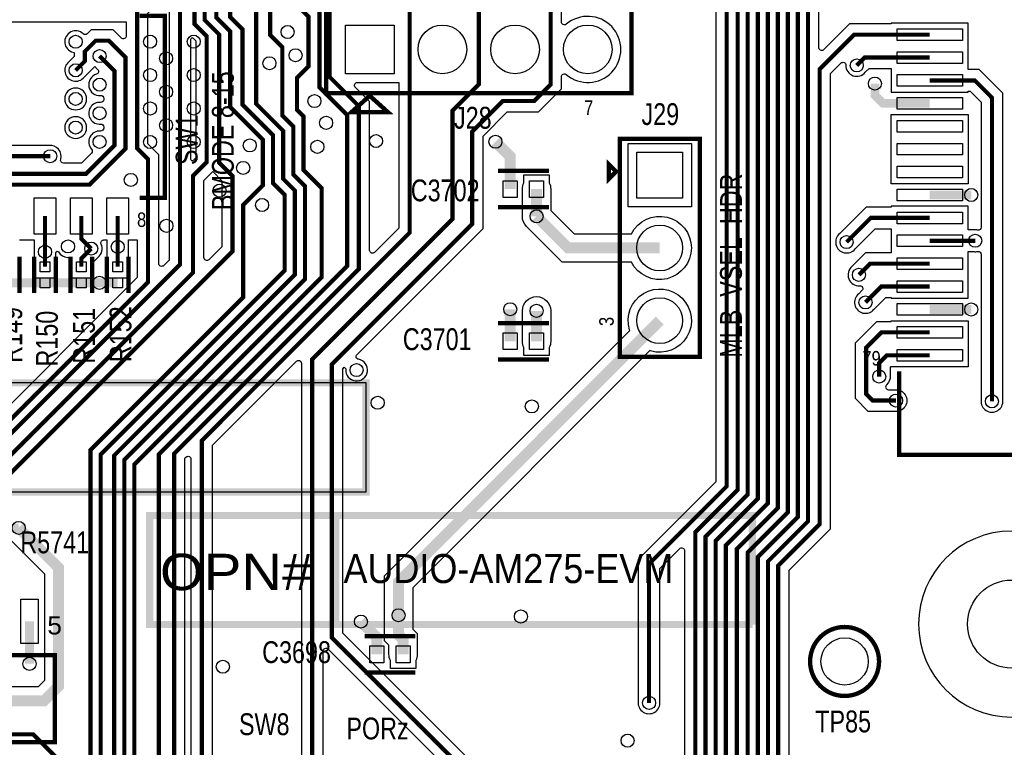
# Model space of a CAD drawing. Extents: x -394 to 5394, y -1015 to 7151.
# Tile 76 of 80: x 3249 to 4603, y 3948 to 4949. Entities that reach past the tile are written whole.
import ezdxf

# ---------------------------------------------------------------- set-up
doc = ezdxf.new("R2010")
doc.units = 0
for name, color, linetype in [('BG_SILKSCREEN_TOP', 3, 'CONTINUOUS'), ('ET_TOP', 132, 'CONTINUOUS'), ('PG_SILKSCREEN_TOP', 7, 'CONTINUOUS'), ('PIN_TOP', 132, 'CONTINUOUS'), ('RD_SILKSCREEN_TOP', 254, 'CONTINUOUS'), ('VC_TOP', 132, 'CONTINUOUS')]:
    doc.layers.add(name, color=color, linetype=linetype)

msp = doc.modelspace()

# ---------------------------------------------------------------- linework, layer by layer
at = {"layer": 'BG_SILKSCREEN_TOP', "const_width": 10}
for points in [[(2519.475, 4449.44), (2519.475, 4299.44), (3725, 4299.44), (3725, 4449.44), (2519.475, 4449.44)], [(4257, 4117), (3427.475, 4117), (3427.475, 4267), (4256.2919, 4267), (4256.2919, 4117)], [(3683.425, 4267), (3683.425, 4117)]]:
    msp.add_lwpolyline(points, dxfattribs=at)
at = {"layer": 'BG_SILKSCREEN_TOP'}
msp.add_lwpolyline([(2729.475, 4299.44), (3725, 4299.44), (3725, 4449.44), (2729.475, 4449.44)], close=True, dxfattribs=at)
at = {"layer": 'ET_TOP'}
for points, const_width in [([(4065, 2819), (4065, 3251), (4178, 3364), (4178, 4244), (4236.2, 4302.2), (4236.2, 5632.2), (4445.654, 5841.654), (4500.41, 5841.654)], 5.8), ([(4500.41, 5810.158), (4450.158, 5810.158), (4250, 5610), (4250, 4296), (4192, 4238), (4192, 3354), (4082.9, 3244.9), (4082.9, 2782.9), (4036, 2736), (4036, 2693)], 5.8), ([(4500.41, 5747.166), (4443.166, 5747.166), (4263.8, 5567.8), (4263.8, 4289.8), (4206, 4232), (4206, 3348), (4098.9, 3240.9), (4098.9, 2771.9), (4055, 2728), (4055, 2631)], 5.8), ([(4500.41, 5715.67), (4444.67, 5715.67), (4277.6, 5548.6), (4277.6, 4283.6), (4220, 4226), (4220, 3342), (4115.9, 3237.9), (4115.9, 2753.9), (4092, 2730)], 5.8), ([(3923.49, 3775.12), (3904.88, 3775.12), (3889, 3791), (3889, 3888), (3678, 4099), (3678, 4475), (3871, 4668), (3871, 4795), (3913, 4837), (3956, 4837), (3979, 4860), (3979, 5077.0001), (3852, 5204.0001), (3852, 5533), (3764, 5621), (3674.9999, 5621), (3668.6243, 5614.6244), (3668.6243, 5594.4648)], 5.8), ([(3970, 2432), (3970, 2507), (4129.9, 2666.9), (4129.9, 3231.9), (4235, 3337), (4235, 4221), (4291.4, 4277.4), (4291.4, 5497.4), (4415.182, 5621.182), (4500.41, 5621.182)], 5.8), ([(4122, 2630), (4145.9, 2653.9), (4145.9, 3227.9), (4250, 3332), (4250, 4216), (4305.2, 4271.2), (4305.2, 5479.2), (4415.686, 5589.686), (4500.41, 5589.686)], 5.8), ([(3162.0001, 4121.299), (3162.0001, 4251.0001), (3541.35, 4630.35), (3541.35, 4733.65), (3523, 4752), (3523, 4928.4315), (3503, 4948.4315), (3503, 5061), (3347, 5217), (3323, 5217), (3255, 5285), (3255, 5380), (3208, 5427), (3208, 5566)], 5.8), ([(4140, 2590), (4159.9, 2609.9), (4159.9, 3221.9), (4264, 3326), (4264, 4210), (4319, 4265), (4319, 5464), (4413.19, 5558.19), (4500.41, 5558.19)], 5.8), ([(3168, 5548), (3168, 5439), (3241, 5366), (3241, 5276), (3319, 5198), (3346, 5198), (3489, 5055), (3489, 4942.9153), (3505.8, 4926.1153), (3505.8, 4752.8), (3487, 4734), (3487, 4601), (3112.0002, 4226.0002), (3112.0002, 4121.299)], 5.8), ([(4500.41, 5526.694), (4411.694, 5526.694), (4333, 5448), (4333, 4259), (4278, 4204), (4278, 3318), (4173.7, 3213.7), (4173.7, 2578.3), (4199, 2553)], 5.8), ([(3523.1514, 3420.1639), (3479.9153, 3463.4), (3389.6, 3463.4), (3272, 3581), (3272, 3699), (3346, 3773), (3346, 4357), (3556, 4567), (3556, 4694), (3582.9, 4720.9), (3582.9, 4784.1), (3538, 4829), (3538, 4932.9477), (3519, 4951.9477), (3519, 5068.1693), (3421, 5166.1693), (3421, 5433), (3474.2048, 5486.2048), (3501.3043, 5486.2048)], 5.8), ([(3359.9385, 3766.4547), (3359.9385, 4350.9385), (3613, 4604), (3613, 4708), (3597, 4724), (3597, 4790), (3555, 4832), (3555, 4935.4639), (3538.1, 4952.3639), (3538.1, 5068.5855), (3435, 5171.6855), (3435, 5423.0001), (3478.5147, 5466.5148), (3501.3043, 5466.5148)], 5.8), ([(3181, 2818), (3254, 2891), (3254, 3159.0001), (3216, 3197.0001), (3216, 3616), (3037, 3795), (3037, 4113), (3018.102, 4131.898), (3018.102, 4175.102), (3031, 4188), (3031, 4234), (3143, 4346), (3203, 4346), (3469, 4612), (3469, 5051), (3343, 5177), (3320.4838, 5177), (3227, 5270.4838), (3227, 5345.9999), (3151.9999, 5421), (3079, 5421), (3069.39, 5411.39), (3069.39, 5395.1775)], 5.8), ([(3425.7, 3566.71), (3369.29, 3566.71), (3331.1, 3604.9), (3331.1, 3678.1), (3406.2, 3753.2), (3406.2, 4337.2), (3664, 4595), (3664, 4717), (3639, 4742), (3639, 4816), (3630, 4825), (3630, 4869), (3645.9, 4884.9), (3645.9, 4953.1), (3607, 4992), (3607, 5197.1145), (3691.9427, 5282.0572)], 5.8), ([(4097.1712, 5232), (4221, 5108.1712), (4221, 4307), (4114.2858, 4200.2858), (4114.2858, 4009.2858)], 5.8), ([(3630, 5194.8), (3621, 5185.8), (3621, 5010), (3661, 4970), (3661, 4856), (3699, 4818), (3699, 4610), (3440, 4351), (3440, 3756), (3394.525, 3710.525), (3394.525, 3653.425)], 5.8), ([(3018.5699, 5136.43), (3364.0538, 5136.43), (3445.8, 5054.6838), (3445.8, 5000), (3410, 4964.2), (3410, 4772), (3425, 4757), (3425, 4588), (3200, 4363)], 5.8), ([(3360, 2982), (3451, 3073), (3483.0001, 3073), (3500, 3089.9999), (3500, 3136), (3526, 3162), (3583, 3162), (3647, 3226), (3647, 3349), (3496, 3500), (3396.9676, 3500), (3300, 3596.9676), (3300, 3686.5162), (3378.6, 3765.1162), (3378.6, 4349.6), (3627, 4598), (3627, 4714), (3611, 4730), (3611, 4796), (3573.9, 4833.1), (3573.9, 5064.1), (3502, 5136)], 5.8), ([(3392.4, 3759.4), (3392.4, 4343.4), (3641, 4592), (3641, 4720), (3625, 4736), (3625, 4802), (3609.9, 4817.1), (3609.9, 4911.1), (3593, 4928), (3593, 5076), (3542, 5127)], 5.8), ([(3581.54, 3774.61), (3651, 3844.07), (3651, 4482), (3844, 4675), (3844, 4823.8), (3880, 4859.8), (3880, 5053), (3853, 5080), (3819, 5080)], 5.8), ([(3448.34, 3566.71), (3479.71, 3566.71), (3499.0214, 3586.0214), (3499.0214, 4370.0214), (3785, 4656), (3785, 5020), (3731, 5074), (3673.5, 5074)], 5.8), ([(3639, 5073), (3639, 5019), (3675, 4983), (3675, 4870), (3715, 4830), (3715, 4606), (3461, 4352), (3461, 3650), (3449.32, 3638.32), (3449.32, 3606.07)], 5.8), ([(3290.51, 4761.12), (3047.88, 4761.12), (2961, 4848), (2961, 4973.11), (2988.89, 5001)], 5.8), ([(4193.8, 2764), (4193.8, 3209.8), (4292, 3308), (4292, 4198), (4349, 4255), (4349, 4881), (4396.27, 4928.27), (4500.41, 4928.27)], 5.8), ([(2641, 4679), (2641, 4710), (2653, 4722), (3344.5207, 4722), (3394, 4771.4793), (3394, 4897.0001), (3371.0001, 4920), (3352.9999, 4920), (3338.1673, 4905.1674), (3338.1673, 4891.8873), (3325.51, 4879.23)], 5.8), ([(3358.49, 4898.91), (3379, 4878.4), (3379, 4775.9955), (3339.8045, 4736.8), (2616.9, 4736.8), (2591, 4710.9), (2591, 4679)], 5.8), ([(4400, 4886), (4410.774, 4896.774), (4500.41, 4896.774)], 5.8), ([(4425, 4861), (4425, 4845), (4436.218, 4833.782), (4500.41, 4833.782)], 12), ([(4586, 4424), (4586, 4841.69), (4562.412, 4865.278), (4500.41, 4865.278)], 5.8), ([(3923.3263, 4715.9068), (3923.3263, 4760.6737), (3903, 4781)], 15), ([(3959.5467, 4715.9068), (3959.5467, 4678.4533)], 15), ([(4500.41, 4707.798), (4557.538, 4707.798)], 12), ([(3283.35, 4629.65), (3283.35, 4679)], 5.8), ([(3333.35, 4679), (3333.35, 4647.65), (3347, 4634)], 5.8), ([(3383.35, 4679), (3383.35, 4636.309)], 5.8), ([(4129, 4635), (4003, 4635), (3959.5467, 4678.4533)], 15), ([(4386, 4643), (4419.302, 4676.302), (4500.41, 4676.302)], 5.8), ([(4500.41, 4644.806), (4563, 4644.806)], 5.8), ([(3283.35, 4609), (3283.35, 4629.65)], 5.8), ([(3347, 4634), (3333.35, 4620.35), (3333.35, 4609)], 5.8), ([(3383.35, 4636.309), (3383.35, 4609)], 5.8), ([(4500.41, 4613.31), (4418.31, 4613.31), (4403, 4598)], 5.8), ([(3233.35, 4586.96), (3283.35, 4586.96)], 12), ([(3333.35, 4586.96), (3283.35, 4586.96)], 12), ([(3333.35, 4586.96), (3358.35, 4586.96)], 12), ([(3383.35, 4586.96), (3358.35, 4586.96)], 12), ([(4412, 4560), (4433.814, 4581.814), (4500.41, 4581.814)], 5.8), ([(3923.3263, 4506.5608), (3923.3263, 4550.6737)], 15), ([(3959.5467, 4506.5608), (3959.5467, 4548.4533)], 15), ([(4500.41, 4550.318), (4557.538, 4550.318)], 12), ([(4129, 4535), (3769.7675, 4175.7675), (3769.7675, 4129.7675)], 15), ([(4454, 4425), (4422, 4425), (4413.1, 4433.9), (4413.1, 4498.1), (4433.822, 4518.822), (4500.41, 4518.822)], 5.8), ([(4500.41, 4487.326), (4441.326, 4487.326), (4431, 4477), (4431, 4458)], 5.8), ([(3247.1184, 4249.8816), (3302, 4195), (3302, 4032.0001), (3281.9999, 4012), (3139.1794, 4012), (3112.0002, 3984.8208), (3112.0002, 3908.701)], 15), ([(3212, 4249.8816), (3247.1184, 4249.8816)], 12), ([(3769.7675, 4129.7675), (3769.7675, 4102.7325), (3776, 4096.5), (3776, 4076)], 15), ([(3261.9999, 4121.299), (3261.9999, 4063)], 12), ([(3739.7796, 4076), (3739.7796, 4099.2204), (3718, 4121)], 15), ([(3163, 3966), (3267, 3966), (3327, 3906), (3327, 3774), (3256, 3703), (3256, 3575), (3281, 3550), (3281, 3456)], 5.8)]:
    msp.add_lwpolyline(points, dxfattribs=dict(at, const_width=const_width))
for points in [[(4306.9002, 3301.8281), (4306.9002, 4191.8281), (4363.9002, 4248.8281), (4363.9002, 4874.8281), (4378.1733, 4889.1013, -0.673385), (4385.0013, 4886.2154, 0.71356), (4411.6931, 4876.6044), (4411.7612, 4876.6891), (4416.9459, 4881.8738), (4447.4098, 4881.8738), (4447.4098, 4849.2778), (4553.4102, 4849.2778), (4553.4102, 4850.3778), (4556.2401, 4850.3778), (4571.0998, 4835.5181), (4571.0998, 4663.3586, -0.479448), (4566.2367, 4659.4528, 0.081682), (4561.3754, 4659.718), (4561.2674, 4659.7062), (4553.4102, 4659.7062), (4553.4102, 4692.3022), (4447.4098, 4692.3022), (4447.4098, 4691.2022), (4413.1301, 4691.2022), (4376.6891, 4654.7612), (4376.6044, 4654.6931, 1.114862), (4397.6931, 4633.6044), (4397.7612, 4633.6891), (4425.4739, 4661.4018), (4447.4098, 4661.4018), (4447.4098, 4628.2102), (4412.1381, 4628.2102), (4393.6891, 4609.7612), (4393.6044, 4609.6931, 0.734511), (4404.0394, 4583.0359, -0.69356), (4407.145, 4576.217), (4402.6867, 4571.7587, 1.118809), (4423.6931, 4550.6044), (4423.7612, 4550.6891), (4439.9859, 4566.9138), (4447.4098, 4566.9138), (4447.4098, 4565.8138), (4553.4102, 4565.8138), (4553.4102, 4629.9058), (4561.2674, 4629.9058), (4561.3754, 4629.894, 0.081682), (4566.2367, 4630.1592, -0.479448), (4571.0998, 4626.2534), (4571.0998, 4425.7326), (4571.088, 4425.6246, 1.114863), (4600.912, 4425.6246), (4600.9002, 4425.7326), (4600.9002, 4847.8619), (4568.5839, 4880.1782), (4553.4102, 4880.1782), (4553.4102, 4944.2702), (4447.4098, 4944.2702), (4447.4098, 4943.1702), (4390.0981, 4943.1702), (4354.7286, 4907.8007, -0.668175), (4347.9002, 4910.6291), (4347.9002, 5441.8281)], [(4206.0998, 5101.9993), (4206.0998, 4313.1719), (4099.3856, 4206.4577), (4099.3856, 4011.0184), (4099.3738, 4010.9104, 1.114863), (4129.1978, 4010.9104), (4129.186, 4011.0184), (4129.186, 4194.1139), (4156.2714, 4221.1993, -0.668175), (4163.0998, 4218.3709), (4163.0998, 3370.1719)], [(3903.9002, 3894.1719), (3692.9002, 4105.1719), (3692.9002, 4468.8281), (3695.0379, 4470.9658), (3697.0942, 4468.9096), (3697.0334, 4468.0036, 2.232125), (3714.6992, 4481.7553, -0.604634), (3712.5905, 4488.5185), (3885.9002, 4661.8281), (3885.9002, 4788.8281), (3919.1719, 4822.0998), (3962.1719, 4822.0998), (3993.9002, 4853.8281), (3993.9002, 4870.3187, -0.639687), (4000.4941, 4873.3636, 2.165513), (4000.4941, 4942.6366, -0.639687), (3993.9002, 4945.6815), (3993.9002, 4970.3185, -0.639687)], [(3010.3498, 4945.9998), (3395.0998, 4945.9998), (3395.0998, 4926.6292, -0.668175), (3388.2714, 4923.8008), (3377.172, 4934.9002), (3346.828, 4934.9002), (3341.4503, 4929.5225, -0.407268), (3335.8615, 4929.456, 1.293672), (3321.7663, 4904.0745), (3323.2671, 4903.6877), (3323.2671, 4898.0592), (3316.1967, 4890.9887, 1.122761), (3337.2687, 4869.9167), (3351.84, 4884.4879), (3355.7834, 4880.5445, -0.566137), (3354.1202, 4873.8896, 0.899804), (3359.7609, 4844.5937, -0.439284), (3364.0998, 4840.6081), (3364.0998, 4839.1019, -0.439284), (3359.7609, 4835.1163, 1.08864), (3359.7609, 4805.2237, -0.439284), (3364.0998, 4801.2381), (3364.0998, 4799.7319, -0.439284), (3359.7609, 4795.7463, 0.679873), (3347.3396, 4770.7663, -0.398876), (3347.1947, 4765.2622), (3333.6326, 4751.7002), (3308.7208, 4751.7002, -0.501712), (3304.887, 4756.8412, 0.536147), (3288.8854, 4776.032), (3288.7774, 4776.0202), (3054.0519, 4776.0202)], [(3248.2502, 4645.9998), (3268.4498, 4645.9998), (3268.4498, 4631.3826), (3268.438, 4631.2746, 0.054312), (3268.438, 4628.0254), (3268.4498, 4627.9174), (3268.4498, 4609, 0.054555), (3268.8025, 4605.7774), (3268.8498, 4605.5637), (3268.8498, 4593.9998), (3297.8502, 4593.9998), (3297.8502, 4605.5637), (3297.8975, 4605.7774, 0.054555), (3298.2502, 4609), (3298.2502, 4627.9174), (3298.262, 4628.0254, 0.009435), (3298.3126, 4628.5892, -0.738215), (3302.0361, 4629.4539, 0.259257), (3314.5656, 4622.0061, -0.405757), (3318.4498, 4618.0078), (3318.4498, 4609, 0.054555), (3318.8025, 4605.7774), (3318.8498, 4605.5637), (3318.8498, 4593.9998), (3347.8502, 4593.9998), (3347.8502, 4605.5637), (3347.8975, 4605.7774, 0.054555), (3348.2502, 4609), (3348.2502, 4614.1781), (3356.3109, 4622.2388), (3356.3956, 4622.3069, 0.344903), (3360.6058, 4640.3157, -0.548048), (3364.234, 4645.9998), (3368.4498, 4645.9998), (3368.4498, 4638.0416), (3368.438, 4637.9336, 0.054312), (3368.438, 4634.6844), (3368.4498, 4634.5764), (3368.4498, 4609, 0.054555), (3368.8025, 4605.7774), (3368.8498, 4605.5637), (3368.8498, 4593.9998), (3397.8502, 4593.9998), (3397.8502, 4605.5637), (3397.8975, 4605.7774, 0.054555), (3398.2502, 4609), (3398.2502, 4634.5764), (3398.262, 4634.6844, 0.054312), (3398.262, 4637.9336), (3398.2502, 4638.0416), (3398.2502, 4645.9998), (3410.0998, 4645.9998), (3410.0998, 4594.1719), (3193.8281, 4377.9002)], [(3513.9216, 3579.8495), (3513.9216, 4363.8495), (3629.2714, 4479.1993, -0.668175), (3636.0998, 4476.3709), (3636.0998, 3850.2419)], [(3665.9002, 3837.8981), (3665.9002, 4080.3709, -0.668175), (3672.7286, 4083.1993), (3874.0998, 3881.8281)]]:
    msp.add_lwpolyline(points, format="xyb", dxfattribs=at)
for points in [[(3439.9002, 4613.6291), (3439.9002, 4763.1719), (3424.9002, 4778.1719), (3424.9002, 4958.0281), (3447.2714, 4980.3993, -0.668175), (3454.0998, 4977.5709), (3454.0998, 4618.1719), (3446.7286, 4610.8007, -0.668175)], [(3483.9002, 4756.8007), (3483.9002, 4922.1146, -0.668179), (3487.3144, 4923.5288), (3490.8998, 4919.9434), (3490.8998, 4758.9719), (3487.3144, 4755.3865, -0.668179)], [(3340.5102, 4839.86, 1), (3310.5098, 4839.86, 1)], [(3729.9002, 4631.6291), (3729.9002, 4836.1719), (3710.4006, 4855.6715, -0.668175), (3713.229, 4862.4999), (3770.0998, 4862.4999), (3770.0998, 4662.1719), (3736.7286, 4628.8007, -0.668175)], [(3340.5102, 4800.49, 1), (3310.5098, 4800.49, 1)], [(3501.9002, 4621.6291), (3501.9002, 4727.8281), (3514, 4739.9279), (3526.4498, 4727.4781), (3526.4498, 4636.5219), (3508.7286, 4618.8007, -0.668175)], [(3940.0465, 4678.4533), (3940.0465, 4715.9068, -0.114717), (3942.0465, 4724.5092), (3942.0465, 4735.407), (3977.0469, 4735.407), (3977.0469, 4724.5092, -0.114717), (3979.0469, 4715.9068), (3979.0469, 4686.5305), (4011.0772, 4654.5002), (4090.1154, 4654.5002, -4.22482), (4090.1154, 4615.4998), (3994.9228, 4615.4998), (3945.758, 4664.6646, -0.198913)], [(3793.5002, 4067.3976), (3793.5002, 4056.4998), (3758.4998, 4056.4998), (3758.4998, 4067.3976, -0.114717), (3756.4998, 4076), (3756.4998, 4088.4228), (3750.2673, 4094.6553), (3750.2673, 4183.8447), (4087.7027, 4521.2802), (4087.3567, 4522.4261, -3.981361), (4116.4261, 4493.3567), (4115.2802, 4493.7027), (3789.2677, 4167.6903), (3789.2677, 4110.8097), (3795.5002, 4104.5772), (3795.5002, 4076, -0.114717)], [(3977.0469, 4497.9584), (3977.0469, 4487.0606), (3942.0465, 4487.0606), (3942.0465, 4497.9584, -0.114717), (3940.0465, 4506.5608), (3940.0465, 4548.4533, -1), (3979.0469, 4548.4533), (3979.0469, 4506.5608, -0.114717)], [(4452.3754, 4410.088), (4452.2674, 4410.0998), (4415.8281, 4410.0998), (4398.1998, 4427.7281), (4398.1998, 4504.2719), (4427.6501, 4533.7222), (4447.4098, 4533.7222), (4447.4098, 4534.8222), (4553.4102, 4534.8222), (4553.4102, 4471.3258), (4446.398, 4471.3258), (4445.9002, 4470.828), (4445.9002, 4459.7326), (4445.912, 4459.6246, -0.240666), (4441.0547, 4446.8685, 0.686695), (4443.7359, 4439.9002), (4452.2674, 4439.9002), (4452.3754, 4439.912, -1.114863)], [(3441.6814, 3585.6153, 0.026323), (3441.6744, 3587.2988, -0.489878), (3446.4408, 3591.4506, 0.210256), (3458.1524, 3594.0698), (3463.3202, 3594.0698), (3463.3202, 3600.9592), (3463.4267, 3601.2724, 0.08214), (3464.2202, 3606.07), (3464.2202, 3632.1481), (3475.9002, 3643.8281), (3475.9002, 4345.8281), (3477.2928, 4347.2207, -0.668175), (3484.1212, 4344.3923), (3484.1212, 3592.1933), (3473.5381, 3581.6102), (3448.34, 3581.6102, 0.03536), (3446.2404, 3581.4615, -0.470972)], [(4740.9502, 4117.65, 1), (4485.0498, 4117.65, 1)]]:
    msp.add_lwpolyline(points, format="xyb", close=True, dxfattribs=at)
for points in [[(4553.4102, 4818.2862), (4553.4102, 4723.2938), (4447.4098, 4723.2938), (4447.4098, 4818.2862)], [(4172.5002, 4691.4998), (4085.4998, 4691.4998), (4085.4998, 4778.5002), (4172.5002, 4778.5002)]]:
    msp.add_lwpolyline(points, close=True, dxfattribs=at)
msp.add_lwpolyline([(3237.5412, 4231.8814), (3282.4998, 4186.9228), (3282.4998, 4040.0773), (3273.9227, 4031.5002), (3131.1022, 4031.5002)], dxfattribs=at)
at = {"layer": 'PG_SILKSCREEN_TOP', "const_width": 6}
for points in [[(4090, 4848), (4090, 5068), (3670, 5068), (3670, 4848), (4090, 4848)], [(3413.35, 4954), (3448.35, 4954), (3448.35, 4704), (3413.35, 4704)], [(3755, 4821.75), (3705, 4821.75), (3730, 4844.25), (3755, 4821.75)], [(4074, 4485), (4074, 4785), (4184, 4785), (4184, 4485), (4074, 4485)], [(4069, 4740), (4059, 4750), (4059, 4730), (4069, 4740)], [(3976.4365, 4740.9068), (3906.4365, 4740.9068)], [(3976.4365, 4690.9068), (3906.4365, 4690.9068)], [(3248.35, 4622.98), (3248.35, 4572.98)], [(3268.35, 4622.98), (3268.35, 4572.98)], [(3298.35, 4622.98), (3298.35, 4572.98)], [(3318.35, 4622.98), (3318.35, 4572.98)], [(3348.35, 4622.98), (3348.35, 4572.98)], [(3368.35, 4622.98), (3368.35, 4572.98)], [(3398.35, 4622.98), (3398.35, 4572.98)], [(3976.4365, 4531.5608), (3906.4365, 4531.5608)], [(3976.4365, 4481.5608), (3906.4365, 4481.5608)], [(4458.2051, 4465.2378), (4458.2051, 4350.2378), (4768.2051, 4350.2378), (4768.2051, 4465.2378)], [(3792.8898, 4101), (3722.8898, 4101)], [(3077, 3955), (3077, 4075), (3297, 4075), (3297, 3955), (3097, 3955), (3097, 4075)], [(3792.8898, 4051), (3722.8898, 4051)]]:
    msp.add_lwpolyline(points, dxfattribs=at)
msp.add_lwpolyline([(4430.71, 4066.18, 1), (4335.85, 4066.18, 1), (4430.71, 4066.18)], format="xyb", dxfattribs=at)
at = {"layer": 'PIN_TOP'}
for points in [[(3763.5003, 4941.5001), (3763.5003, 4874.5001), (3696.5003, 4874.5001), (3696.5003, 4941.5001)], [(4455.41, 4936.27), (4545.41, 4936.27), (4545.41, 4920.27), (4455.41, 4920.27)], [(4455.41, 4904.774), (4545.41, 4904.774), (4545.41, 4888.774), (4455.41, 4888.774)], [(4455.41, 4873.278), (4545.41, 4873.278), (4545.41, 4857.278), (4455.41, 4857.278)], [(4455.41, 4841.782), (4545.41, 4841.782), (4545.41, 4825.782), (4455.41, 4825.782)], [(4455.41, 4810.286), (4545.41, 4810.286), (4545.41, 4794.286), (4455.41, 4794.286)], [(4455.41, 4778.79), (4545.41, 4778.79), (4545.41, 4762.79), (4455.41, 4762.79)], [(4160.5, 4703.5), (4097.5, 4703.5), (4097.5, 4766.5), (4160.5, 4766.5)], [(4455.41, 4747.294), (4545.41, 4747.294), (4545.41, 4731.294), (4455.41, 4731.294)], [(3932.8263, 4727.4068), (3932.8263, 4704.4068), (3913.8263, 4704.4068), (3913.8263, 4727.4068)], [(3969.0467, 4727.4068), (3969.0467, 4704.4068), (3950.0467, 4704.4068), (3950.0467, 4727.4068)], [(4455.41, 4715.798), (4545.41, 4715.798), (4545.41, 4699.798), (4455.41, 4699.798)], [(3268.35, 4654), (3268.35, 4704), (3298.35, 4704), (3298.35, 4654)], [(3318.35, 4654), (3318.35, 4704), (3348.35, 4704), (3348.35, 4654)], [(3368.35, 4654), (3368.35, 4704), (3398.35, 4704), (3398.35, 4654)], [(4455.41, 4684.302), (4545.41, 4684.302), (4545.41, 4668.302), (4455.41, 4668.302)], [(4455.41, 4652.806), (4545.41, 4652.806), (4545.41, 4636.806), (4455.41, 4636.806)], [(4455.41, 4621.31), (4545.41, 4621.31), (4545.41, 4605.31), (4455.41, 4605.31)], [(3276.85, 4616), (3289.85, 4616), (3289.85, 4602), (3276.85, 4602)], [(3326.85, 4616), (3339.85, 4616), (3339.85, 4602), (3326.85, 4602)], [(3376.85, 4616), (3389.85, 4616), (3389.85, 4602), (3376.85, 4602)], [(3276.85, 4593.96), (3289.85, 4593.96), (3289.85, 4579.96), (3276.85, 4579.96)], [(3326.85, 4593.96), (3339.85, 4593.96), (3339.85, 4579.96), (3326.85, 4579.96)], [(3376.85, 4593.96), (3389.85, 4593.96), (3389.85, 4579.96), (3376.85, 4579.96)], [(4455.41, 4589.814), (4545.41, 4589.814), (4545.41, 4573.814), (4455.41, 4573.814)], [(4455.41, 4558.318), (4545.41, 4558.318), (4545.41, 4542.318), (4455.41, 4542.318)], [(4455.41, 4526.822), (4545.41, 4526.822), (4545.41, 4510.822), (4455.41, 4510.822)], [(3932.8263, 4518.0608), (3932.8263, 4495.0608), (3913.8263, 4495.0608), (3913.8263, 4518.0608)], [(3969.0467, 4518.0608), (3969.0467, 4495.0608), (3950.0467, 4495.0608), (3950.0467, 4518.0608)], [(4455.41, 4495.326), (4545.41, 4495.326), (4545.41, 4479.326), (4455.41, 4479.326)], [(3273.9999, 4090.799), (3249.9999, 4090.799), (3249.9999, 4151.799), (3273.9999, 4151.799)], [(3749.2796, 4087.5), (3749.2796, 4064.5), (3730.2796, 4064.5), (3730.2796, 4087.5)], [(3785.5, 4087.5), (3785.5, 4064.5), (3766.5, 4064.5), (3766.5, 4087.5)]]:
    msp.add_lwpolyline(points, close=True, dxfattribs=at)
for centre, radius in [((3830.0001, 4908.0001), 33.5), ((3929.9999, 4908.0001), 33.5), ((4029.9997, 4908.0001), 33.5), ((4129, 4635), 31.5), ((4129, 4535), 31.5), ((4613, 4117.65), 60.5), ((4383.28, 4066.18), 32.5)]:
    msp.add_circle(centre, radius, dxfattribs=at)
at = {"layer": 'VC_TOP'}
for centre in [(3617, 4932), (3325.51, 4918.6), (3427.9, 4918.7), (3487.9, 4918.7), (3358.49, 4898.91), (3449.9, 4895.7), (3628, 4900), (3592, 4889), (4400, 4886), (3325.51, 4879.23), (3427.9, 4872.7), (3487.9, 4872.7), (3358.49, 4859.54), (4425, 4861), (3449.9, 4849.7), (3325.51, 4839.86), (3427.9, 4826.7), (3487.9, 4826.7), (3654, 4837), (3358.49, 4820.17), (3325.51, 4800.49), (3449.9, 4803.7), (3670, 4807), (3358.49, 4780.8), (3427.9, 4780.7), (3487.9, 4780.7), (3565, 4776), (3658, 4774), (3738.7295, 4782), (3903, 4781), (3290.51, 4761.12), (3555.965, 4745), (3401.39, 4728.55), (3523.45, 4713.7), (4557.538, 4707.798), (3582, 4694), (3959.5467, 4678.4533), (3450.4172, 4665.4172), (3315, 4637), (4386, 4643), (4563, 4644.806), (3283.35, 4629.65), (3347, 4634), (3383.35, 4636.309), (4403, 4598), (3358.35, 4586.96), (4412, 4560), (3923.3263, 4550.6737), (3959.5467, 4548.4533), (4557.538, 4550.318), (3712, 4467), (4431, 4458), (3741, 4422), (4454, 4425), (4586, 4424), (3953, 4417), (3247.1184, 4249.8816), (3769.7675, 4129.7675), (3938, 4128), (3718, 4121), (3261.9999, 4063), (3528, 4059), (4114.2858, 4009.2858), (4084.7275, 3957.2725)]:
    msp.add_circle(centre, 9, dxfattribs=at)

# ---------------------------------------------------------------- texts
at = {"layer": 'BG_SILKSCREEN_TOP', "width": 0.8}
for s, p in [('BMODE 8-15', (3543, 4686.975)), ('MLB_VSEL_HDR', (4242, 4483.975))]:
    msp.add_text(s, height=30, rotation=90, dxfattribs=at).set_placement(p)
at = {"layer": 'BG_SILKSCREEN_TOP'}
for s, height, width, p in [('OPN#', 50, 1.16, (3441.425, 4164.33)), ('AUDIO-AM275-EVM', 40, 0.925, (3693.975, 4174)), ('PORz', 30, 0.8, (3697.975, 3959))]:
    msp.add_text(s, height=height, dxfattribs=dict(at, width=width)).set_placement(p)
at = {"layer": 'PG_SILKSCREEN_TOP'}
for s, height, width, p in [('7', 20, 0.85, (4025.0003, 4818.0001)), ('8', 20, 0.85, (3409.91, 4663.8)), ('79', 20, 0.85, (4407.7622, 4473.2051)), ('5', 25, 1.08, (3286.5, 4103.3333))]:
    msp.add_text(s, height=height, dxfattribs=dict(at, width=width)).set_placement(p)
at = {"layer": 'PG_SILKSCREEN_TOP', "width": 0.85}
msp.add_text('3', height=20, rotation=90, dxfattribs=at).set_placement((4065.6667, 4527.5))
at = {"layer": 'RD_SILKSCREEN_TOP', "width": 0.8}
for s, p in [('J28', (3846.0003, 4799.0001)), ('J29', (4104, 4804)), ('C3702', (3786.5635, 4699.0932)), ('C3701', (3775.5635, 4494.4392)), ('R5741', (3249.4097, 4215)), ('C3698', (3582.1102, 4064)), ('TP85', (4342.97, 3968.69)), ('SW8', (3550.19, 3964.85))]:
    msp.add_text(s, height=30, dxfattribs=at).set_placement(p)
for s, p in [('SW1', (3493.19, 4748.95)), ('R152', (3402.19, 4477.95)), ('R149', (3251.94, 4476.83)), ('R150', (3300.94, 4471.83)), ('R151', (3351.94, 4475.83))]:
    msp.add_text(s, height=30, rotation=90, dxfattribs=at).set_placement(p)

doc.saveas('drawing.dxf')
